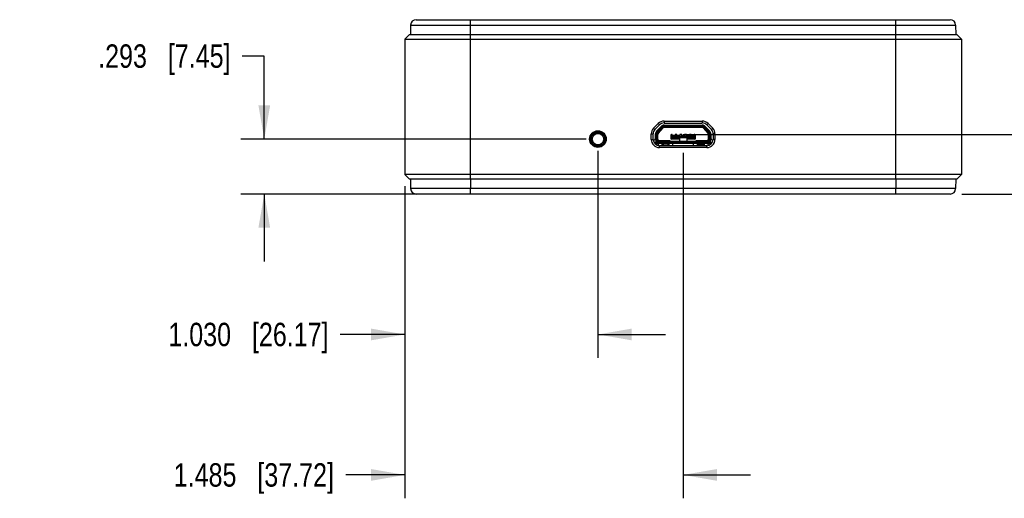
# Model space of a CAD drawing. Header units: inches. Extents: x 0 to 22, y 0 to 17.
# Tile 15 of 17: x 12.6 to 17.8, y 4.7 to 7.2. Entities that reach past the tile are written whole.
import ezdxf

# ---------------------------------------------------------------- set-up
doc = ezdxf.new("R2010")
doc.units = ezdxf.units.IN
doc.header["$LTSCALE"] = 1.21
doc.header["$MEASUREMENT"] = 0
doc.layers.get('0').update_dxf_attribs({"linetype": 'CONTINUOUS'})
doc.layers.add('COSMETIC', color=7, linetype='CONTINUOUS')
doc.layers.add('DIMENSIONS', color=7, linetype='CONTINUOUS')
doc.styles.get("Standard").update_dxf_attribs({"font": 'txt', "width": 0.8})
doc.dimstyles.new('DIMSTYLE_1', dxfattribs={"dimtxt": 0.125, "dimasz": 0.18, "dimexe": 0.125, "dimexo": 0.0625, "dimgap": 0.0625, "dimtad": 0, "dimtih": 1, "dimtoh": 1, "dimzin": 4, "dimdsep": 46, "dimtxsty": 'STANDARD', "dimblk": '_FILLED', "dimblk1": '_FILLED', "dimblk2": '_FILLED', "dimcen": 0.09, "dimadec": 0, "dimazin": 0, "dimtp": 0.01, "dimtm": 0.01, "dimtfac": 1, "dimtofl": 0, "dimtmove": 0, "dimatfit": 3, "dimldrblk": '_FILLED', "dimfxl": 1, "dimtolj": 1, "dimtzin": 4, "dimarcsym": 0})
doc.dimstyles.new('DIMSTYLE_2', dxfattribs={"dimtxt": 0.125, "dimasz": 0.18, "dimexe": 0.125, "dimexo": 0.0625, "dimgap": 0.0625, "dimtad": 0, "dimtih": 1, "dimtoh": 1, "dimzin": 4, "dimdsep": 46, "dimtxsty": 'STANDARD', "dimblk": '_FILLED', "dimblk1": '_FILLED', "dimblk2": '_FILLED', "dimcen": 0.09, "dimadec": 0, "dimazin": 0, "dimtp": 0.001, "dimtm": 0.001, "dimtfac": 1, "dimtofl": 0, "dimtmove": 0, "dimatfit": 3, "dimldrblk": '_FILLED', "dimfxl": 1, "dimtolj": 1, "dimtzin": 4, "dimarcsym": 0})

# ---------------------------------------------------------------- blocks, each defined once
blk = doc.blocks.new('_FILLED')
at = {"color": 0, "linetype": 'BYBLOCK'}
blk.add_solid([(0, 0), (-1, 0.174), (-1, -0.174)], dxfattribs=at)
blk = doc.blocks.new('*D0')
at = {"layer": 'DIMENSIONS', "color": 2, "linetype": 'CONTINUOUS'}
for p, q in [((18.366, 6.6203), (18.366, 6.9803)), ((16.131, 6.6203), (18.491, 6.6203)), ((17.618, 6.3016), (18.491, 6.3016)), ((18.366, 6.3016), (18.366, 5.9416))]:
    blk.add_line(p, q, dxfattribs=at)
at = {"layer": 'DIMENSIONS', "color": 2, "linetype": 'CONTINUOUS', "xscale": 0.18, "yscale": 0.18, "zscale": 0.18}
for p, rotation in [((18.366, 6.6203), 270.0000051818), ((18.366, 6.3016), 90.0000051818)]:
    blk.add_blockref('_FILLED', p, dxfattribs=dict(at, rotation=rotation))
at = {"layer": 'DIMENSIONS', "color": 2, "linetype": 'CONTINUOUS', "insert": (18.366, 6.5235), "char_height": 0.125, "width": 1.025, "attachment_point": 2, "line_spacing_factor": 0.9}
blk.add_mtext('.319{\\Ftxt.shx;\\W1.000000;\\H0.125000; }[8.1]', dxfattribs=at)
blk = doc.blocks.new('*D1')
at = {"layer": 'DIMENSIONS', "color": 2, "linetype": 'CONTINUOUS'}
for p, q in [((13.8961, 7.0383), (13.7786, 7.0383)), ((13.8961, 6.595), (13.8961, 7.0383)), ((15.614, 6.595), (13.7711, 6.595)), ((14.9336, 6.3016), (13.7711, 6.3016)), ((13.8961, 6.3016), (13.8961, 5.9416))]:
    blk.add_line(p, q, dxfattribs=at)
at = {"layer": 'DIMENSIONS', "color": 2, "linetype": 'CONTINUOUS', "xscale": 0.18, "yscale": 0.18, "zscale": 0.18}
for p, rotation in [((13.8961, 6.595), 270.0000051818), ((13.8961, 6.3016), 90.0000051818)]:
    blk.add_blockref('_FILLED', p, dxfattribs=dict(at, rotation=rotation))
at = {"layer": 'DIMENSIONS', "color": 2, "linetype": 'CONTINUOUS', "insert": (13.7161, 7.1008), "char_height": 0.125, "width": 1.125, "attachment_point": 3, "line_spacing_factor": 0.9}
blk.add_mtext('.293{\\Ftxt.shx;\\W1.000000;\\H0.125000; }[7.45]', dxfattribs=at)
blk = doc.blocks.new('*D2')
at = {"layer": 'DIMENSIONS', "color": 2, "linetype": 'CONTINUOUS'}
for p, q in [((15.6765, 6.5325), (15.6765, 5.4266)), ((14.6461, 6.3428), (14.6461, 5.4266)), ((14.6461, 5.5516), (14.3017, 5.5516)), ((15.6765, 5.5516), (16.0365, 5.5516))]:
    blk.add_line(p, q, dxfattribs=at)
at = {"layer": 'DIMENSIONS', "color": 2, "linetype": 'CONTINUOUS', "xscale": 0.18, "yscale": 0.18, "zscale": 0.18}
blk.add_blockref('_FILLED', (14.6461, 5.5516), dxfattribs=at)
at = {"layer": 'DIMENSIONS', "color": 2, "linetype": 'CONTINUOUS', "xscale": 0.18, "yscale": 0.18, "zscale": 0.18, "rotation": 180.0000051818}
blk.add_blockref('_FILLED', (15.6765, 5.5516), dxfattribs=at)
at = {"layer": 'DIMENSIONS', "color": 2, "linetype": 'CONTINUOUS', "insert": (14.2392, 5.6141), "char_height": 0.125, "width": 1.325, "attachment_point": 3, "line_spacing_factor": 0.9}
blk.add_mtext('1.030{\\Ftxt.shx;\\W1.000000;\\H0.125000; }[26.17]', dxfattribs=at)
blk = doc.blocks.new('*D3')
at = {"layer": 'DIMENSIONS', "color": 2, "linetype": 'CONTINUOUS'}
for p, q in [((16.131, 6.5208), (16.131, 4.6766)), ((14.6461, 6.3428), (14.6461, 4.6766)), ((14.6461, 4.8016), (14.3305, 4.8016)), ((16.131, 4.8016), (16.491, 4.8016))]:
    blk.add_line(p, q, dxfattribs=at)
at = {"layer": 'DIMENSIONS', "color": 2, "linetype": 'CONTINUOUS', "xscale": 0.18, "yscale": 0.18, "zscale": 0.18}
blk.add_blockref('_FILLED', (14.6461, 4.8016), dxfattribs=at)
at = {"layer": 'DIMENSIONS', "color": 2, "linetype": 'CONTINUOUS', "xscale": 0.18, "yscale": 0.18, "zscale": 0.18, "rotation": 180.0000051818}
blk.add_blockref('_FILLED', (16.131, 4.8016), dxfattribs=at)
at = {"layer": 'DIMENSIONS', "color": 2, "linetype": 'CONTINUOUS', "insert": (14.268, 4.8641), "char_height": 0.125, "width": 1.325, "attachment_point": 3, "line_spacing_factor": 0.9}
blk.add_mtext('1.485{\\Ftxt.shx;\\W1.000000;\\H0.125000; }[37.72]', dxfattribs=at)

msp = doc.modelspace()

# ---------------------------------------------------------------- linework, layer by layer
at = {"color": 7, "linetype": 'CONTINUOUS'}
for p, q in [((14.6771, 7.2037), (14.6762, 7.154)), ((14.6771, 7.2037), (17.585, 7.2037)), ((14.7066, 7.2327), (17.5555, 7.2327)), ((14.9961, 6.3803), (14.9961, 7.2327)), ((17.266, 6.3803), (17.266, 7.2327)), ((17.585, 7.2037), (17.5859, 7.154)), ((14.6711, 7.154), (14.6461, 7.129)), ((14.6711, 7.154), (14.6461, 7.129)), ((14.6711, 7.154), (17.591, 7.154)), ((17.616, 7.129), (17.591, 7.154)), ((17.591, 7.154), (17.616, 7.129)), ((14.6461, 7.129), (14.6461, 6.4053)), ((14.6461, 7.129), (17.616, 7.129)), ((17.616, 7.129), (17.616, 6.4053)), ((15.9735, 6.6529), (15.9978, 6.6778)), ((15.9978, 6.6778), (16.0049, 6.6708)), ((16.0289, 6.6909), (16.0289, 6.6809)), ((16.0289, 6.6909), (16.2332, 6.6909)), ((16.0289, 6.6809), (16.2332, 6.6809)), ((16.2332, 6.6909), (16.2332, 6.6809)), ((16.2643, 6.6778), (16.2571, 6.6708)), ((16.2643, 6.6778), (16.2885, 6.6529)), ((15.9612, 6.5931), (15.9612, 6.6226)), ((15.9612, 6.6226), (15.9712, 6.6226)), ((15.9712, 6.5931), (15.9712, 6.6226)), ((15.9735, 6.6529), (15.9807, 6.646)), ((15.9807, 6.646), (16.0049, 6.6708)), ((15.983, 6.5931), (15.983, 6.6226)), ((15.9889, 6.6226), (15.9889, 6.5931)), ((15.9948, 6.6226), (15.9889, 6.6226)), ((15.9891, 6.6377), (16.0134, 6.6626)), ((16.0176, 6.6585), (15.9934, 6.6336)), ((15.9934, 6.6336), (15.9976, 6.6295)), ((15.9948, 6.6226), (15.9948, 6.5931)), ((15.9968, 6.5927), (15.9968, 6.6212)), ((16.0218, 6.6543), (15.9976, 6.6295)), ((15.9988, 6.6265), (16.024, 6.6547)), ((16.0218, 6.6543), (16.0176, 6.6585)), ((16.0289, 6.6691), (16.2332, 6.6691)), ((16.0289, 6.6632), (16.0289, 6.6573)), ((16.2332, 6.6632), (16.0289, 6.6632)), ((16.2332, 6.6573), (16.0289, 6.6573)), ((16.2332, 6.6573), (16.2332, 6.6632)), ((16.2381, 6.6547), (16.2633, 6.6265)), ((16.2445, 6.6585), (16.2402, 6.6543)), ((16.2645, 6.6295), (16.2402, 6.6543)), ((16.2687, 6.6336), (16.2445, 6.6585)), ((16.2487, 6.6626), (16.2729, 6.6377)), ((16.2571, 6.6708), (16.2814, 6.646)), ((16.2645, 6.6295), (16.2687, 6.6336)), ((16.2653, 6.6212), (16.2653, 6.5927)), ((16.2732, 6.6226), (16.2673, 6.6226)), ((16.2673, 6.5931), (16.2673, 6.6226)), ((16.2732, 6.5931), (16.2732, 6.6226)), ((16.2791, 6.6226), (16.2791, 6.5931)), ((16.2885, 6.6529), (16.2814, 6.646)), ((16.3009, 6.6226), (16.2909, 6.6226)), ((16.2909, 6.6226), (16.2909, 6.5931)), ((16.3009, 6.6226), (16.3009, 6.5931)), ((15.9612, 6.5931), (15.9712, 6.5931)), ((15.9769, 6.5898), (15.9797, 6.5922)), ((15.9792, 6.5715), (16.0001, 6.5715)), ((15.9814, 6.5735), (15.9814, 6.5715)), ((15.9861, 6.5821), (15.9848, 6.5809)), ((15.9889, 6.5931), (15.9968, 6.5931)), ((15.9968, 6.6187), (15.9963, 6.6187)), ((16.0001, 6.56), (16.0001, 6.5715)), ((16.0625, 6.5849), (16.0047, 6.5849)), ((16.0047, 6.5833), (16.0047, 6.5774)), ((16.0047, 6.5833), (16.2574, 6.5833)), ((16.0047, 6.5774), (16.2574, 6.5774)), ((16.2574, 6.5715), (16.0047, 6.5715)), ((16.0129, 6.5849), (16.0129, 6.5833)), ((16.0198, 6.5597), (16.0198, 6.5715)), ((16.0237, 6.5715), (16.0237, 6.5642)), ((16.0513, 6.5642), (16.0513, 6.5715)), ((16.0523, 6.5833), (16.0523, 6.5849)), ((16.0552, 6.5715), (16.0552, 6.5597)), ((16.0625, 6.5833), (16.0625, 6.5849)), ((16.0645, 6.615), (16.0645, 6.5992)), ((16.0645, 6.6103), (16.1976, 6.6103)), ((16.072, 6.6189), (16.0684, 6.6189)), ((16.0684, 6.6103), (16.0704, 6.6083)), ((16.1113, 6.5953), (16.0684, 6.5953)), ((16.0704, 6.602), (16.0704, 6.6083)), ((16.0704, 6.6083), (16.1917, 6.6083)), ((16.0704, 6.602), (16.1113, 6.602)), ((16.072, 6.6103), (16.072, 6.6189)), ((16.072, 6.6154), (16.0877, 6.6154)), ((16.0877, 6.6125), (16.072, 6.6125)), ((16.0749, 6.5715), (16.0749, 6.5597)), ((16.0877, 6.6189), (16.0877, 6.6103)), ((16.0976, 6.6189), (16.0877, 6.6189)), ((16.0976, 6.6103), (16.0976, 6.6189)), ((16.0976, 6.6154), (16.1133, 6.6154)), ((16.1133, 6.6125), (16.0976, 6.6125)), ((16.1113, 6.603), (16.1113, 6.5833)), ((16.1113, 6.603), (16.1507, 6.603)), ((16.1133, 6.6189), (16.1133, 6.6103)), ((16.1232, 6.6189), (16.1133, 6.6189)), ((16.1232, 6.6103), (16.1232, 6.6189)), ((16.1232, 6.6154), (16.1389, 6.6154)), ((16.1389, 6.6125), (16.1232, 6.6125)), ((16.1389, 6.6189), (16.1389, 6.6103)), ((16.1487, 6.6189), (16.1389, 6.6189)), ((16.1487, 6.6103), (16.1487, 6.6189)), ((16.1487, 6.6154), (16.1645, 6.6154)), ((16.1645, 6.6125), (16.1487, 6.6125)), ((16.1507, 6.603), (16.1507, 6.5833)), ((16.1507, 6.602), (16.1917, 6.602)), ((16.1936, 6.5953), (16.1507, 6.5953)), ((16.1645, 6.6189), (16.1645, 6.6103)), ((16.1743, 6.6189), (16.1645, 6.6189)), ((16.1743, 6.6103), (16.1743, 6.6189)), ((16.1743, 6.6154), (16.1901, 6.6154)), ((16.1901, 6.6125), (16.1743, 6.6125)), ((16.1871, 6.5597), (16.1871, 6.5715)), ((16.1936, 6.6189), (16.1901, 6.6189)), ((16.1901, 6.6189), (16.1901, 6.6103)), ((16.1936, 6.6103), (16.1917, 6.6083)), ((16.1917, 6.602), (16.1917, 6.6083)), ((16.1976, 6.5992), (16.1976, 6.615)), ((16.2574, 6.5849), (16.1995, 6.5849)), ((16.1995, 6.5849), (16.1995, 6.5833)), ((16.2068, 6.5597), (16.2068, 6.5715)), ((16.2098, 6.5849), (16.2098, 6.5833)), ((16.2108, 6.5715), (16.2108, 6.5642)), ((16.2383, 6.5642), (16.2383, 6.5715)), ((16.2423, 6.5715), (16.2423, 6.5597)), ((16.2491, 6.5833), (16.2491, 6.5849)), ((16.2574, 6.5774), (16.2574, 6.5833)), ((16.2619, 6.5715), (16.2829, 6.5715)), ((16.2619, 6.5715), (16.2619, 6.56)), ((16.2657, 6.6187), (16.2653, 6.6187)), ((16.2653, 6.5931), (16.2732, 6.5931)), ((16.2773, 6.5809), (16.276, 6.5821)), ((16.2806, 6.5715), (16.2806, 6.5735)), ((16.2824, 6.5922), (16.2851, 6.5898)), ((16.3009, 6.5931), (16.2909, 6.5931)), ((16.0047, 6.5497), (16.0047, 6.5597)), ((16.2574, 6.5597), (16.0047, 6.5597)), ((16.2574, 6.5497), (16.0047, 6.5497)), ((16.0237, 6.5642), (16.0513, 6.5642)), ((16.0353, 6.5642), (16.0353, 6.5597)), ((16.0397, 6.5642), (16.0397, 6.5597)), ((16.2383, 6.5642), (16.2108, 6.5642)), ((16.2223, 6.5642), (16.2223, 6.5597)), ((16.2268, 6.5642), (16.2268, 6.5597)), ((16.2574, 6.5497), (16.2574, 6.5597)), ((14.6711, 6.3803), (14.6461, 6.4053)), ((14.6461, 6.4053), (14.6711, 6.3803)), ((17.616, 6.4053), (14.6461, 6.4053)), ((17.591, 6.3803), (14.6711, 6.3803)), ((14.6762, 6.3803), (14.6771, 6.3306)), ((14.9961, 6.3803), (14.9961, 6.3306)), ((17.266, 6.3803), (17.266, 6.3306)), ((17.5859, 6.3803), (17.585, 6.3306)), ((17.591, 6.3803), (17.616, 6.4053)), ((17.591, 6.3803), (17.616, 6.4053)), ((17.585, 6.3306), (14.6771, 6.3306)), ((14.9961, 6.3016), (14.9961, 6.3306)), ((17.266, 6.3016), (17.266, 6.3306)), ((17.5555, 6.3016), (14.7066, 6.3016))]:
    msp.add_line(p, q, dxfattribs=at)
for radius in [0.0444, 0.0394, 0.0374, 0.0355, 0.0305]:
    msp.add_circle((15.6765, 6.595), radius, dxfattribs=at)
for centre, radius, start, end in [((14.7066, 7.2032), 0.0295, 90, 179), ((17.5555, 7.2032), 0.0295, 1, 90), ((16.0289, 6.6475), 0.0435, 90, 135.7441), ((16.0289, 6.6475), 0.0335, 90, 135.7441), ((16.2332, 6.6475), 0.0435, 44.2559, 90), ((16.2332, 6.6475), 0.0335, 44.2559, 90), ((16.0047, 6.6226), 0.0435, 135.7441, 180), ((16.0047, 6.6226), 0.0335, 135.7441, 180), ((16.0047, 6.6226), 0.0217, 135.7441, 180), ((16.0047, 6.6226), 0.0157, 135.7441, 180), ((16.0047, 6.6226), 0.00984, 135.7441, 179.9972), ((16.0047, 6.6212), 0.00787, 138.2397, 180), ((16.0289, 6.6475), 0.0217, 90, 135.7441), ((16.0289, 6.6475), 0.0157, 90, 135.7441), ((16.0289, 6.6475), 0.00984, 90, 135.7441), ((16.0298, 6.6494), 0.00787, 90, 138.2397), ((16.2322, 6.6494), 0.00787, 41.7603, 90), ((16.2332, 6.6475), 0.0217, 44.2559, 90), ((16.2332, 6.6475), 0.0157, 44.2559, 90), ((16.2332, 6.6475), 0.00984, 44.2559, 90), ((16.2574, 6.6212), 0.00787, 0, 41.7603), ((16.2574, 6.6226), 0.00984, 0.0028, 44.2559), ((16.2574, 6.6226), 0.0157, 0, 44.2559), ((16.2574, 6.6226), 0.0217, 0, 44.2559), ((16.2574, 6.6226), 0.0335, 0, 44.2559), ((16.2574, 6.6226), 0.0435, 0, 44.2559), ((16.0047, 6.5931), 0.0435, 180, 270), ((16.0047, 6.5931), 0.0335, 180, 270), ((15.9913, 6.5735), 0.0217, 131.4167, 150.4208), ((15.9732, 6.5996), 0.00984, 311.4167, 0), ((15.9913, 6.5735), 0.00984, 131.4167, 180), ((16.0047, 6.5931), 0.0217, 180, 270), ((16.0047, 6.5931), 0.0157, 180, 270), ((16.0047, 6.5931), 0.00984, 180, 270), ((16.0047, 6.5927), 0.00787, 180, 270), ((16.0684, 6.615), 0.00394, 90, 180), ((16.0684, 6.5992), 0.00394, 180, 270), ((16.1936, 6.615), 0.00394, 0, 90), ((16.1936, 6.5992), 0.00394, 270, 0), ((16.2574, 6.5931), 0.0435, 270, 0), ((16.2574, 6.5931), 0.0335, 270, 0), ((16.2574, 6.5931), 0.0217, 270, 0), ((16.2574, 6.5931), 0.0157, 270, 0), ((16.2574, 6.5931), 0.00984, 270, 0), ((16.2574, 6.5927), 0.00787, 270, 0), ((16.2708, 6.5735), 0.00984, 0, 48.5833), ((16.2889, 6.5996), 0.00984, 180, 228.5833), ((16.2708, 6.5735), 0.0217, 29.5793, 48.5833), ((14.7066, 6.3311), 0.0295, 181, 270), ((17.5555, 6.3311), 0.0295, 270, 359)]:
    msp.add_arc(centre, radius, start, end, dxfattribs=at)
for centre, start_param, end_param in [((16.0637, 6.602), -1.156874, 0), ((16.1984, 6.602), -3.141593, -1.984719)]:
    msp.add_ellipse(centre, major_axis=(0.00669, 0), ratio=1, start_param=start_param, end_param=end_param, dxfattribs=at)
for points, knots in [([(15.9948, 6.6226), (15.9948, 6.6221), (15.9948, 6.6213), (15.9948, 6.6204), (15.9949, 6.6198), (15.9951, 6.6193), (15.9955, 6.6188), (15.996, 6.6187), (15.9963, 6.6187)], [0, 0, 0, 0, 0.332377, 0.4802, 0.607978, 0.713973, 0.805009, 1, 1, 1, 1]), ([(16.2657, 6.6187), (16.2661, 6.6187), (16.2665, 6.6188), (16.267, 6.6193), (16.2671, 6.6198), (16.2672, 6.6204), (16.2673, 6.6213), (16.2673, 6.6221), (16.2673, 6.6226)], [0, 0, 0, 0, 0.194991, 0.286027, 0.392023, 0.5198, 0.667623, 1, 1, 1, 1])]:
    msp.add_open_spline(points, degree=3, knots=knots, dxfattribs=at)
at = {"layer": 'COSMETIC', "color": 4, "linetype": 'CONTINUOUS'}
msp.add_line((16.2829, 6.5715), (15.9792, 6.5715), dxfattribs=at)

# ---------------------------------------------------------------- dimensions: what is measured, and where the dimension line sits
at = {"layer": 'DIMENSIONS', "color": 2, "linetype": 'CONTINUOUS'}
for base, p1, p2, angle, dimstyle, picture, middle in [((13.8961, 6.595), (14.9961, 6.3016), (15.6765, 6.595), 90, 'DIMSTYLE_2', '*D1', (13.1536, 7.0383)), ((18.366, 6.6203), (17.5555, 6.3016), (16.0685, 6.6203), 90, 'DIMSTYLE_1', '*D0', (18.366, 6.461)), ((15.6765, 5.5516), (14.6461, 6.4053), (15.6765, 6.595), 0, 'DIMSTYLE_2', '*D2', (13.5767, 5.5516)), ((16.131, 4.8016), (14.6461, 6.4053), (16.131, 6.5833), 0, 'DIMSTYLE_2', '*D3', (13.6055, 4.8016))]:
    dim = msp.add_linear_dim(base=base, p1=p1, p2=p2, angle=angle, dimstyle=dimstyle, dxfattribs=at)
    dim.commit()
    dim.dimension.update_dxf_attribs({"geometry": picture, "text_midpoint": middle, "dimtype": 160})

doc.saveas('drawing.dxf')
